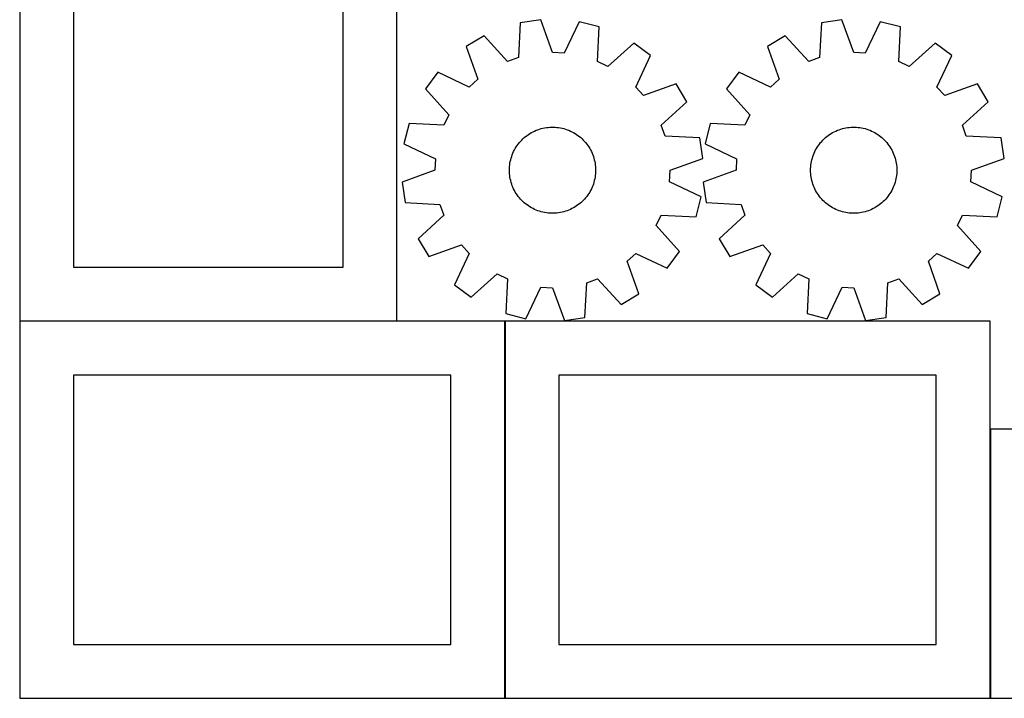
# Model space of a CAD drawing. Header units: millimetres. Extents: x 7 to 1238, y 7 to 1260.
# Tile 3 of 13: x 7 to 555, y 547 to 925. Entities that reach past the tile are written whole.
import ezdxf

# ---------------------------------------------------------------- set-up
doc = ezdxf.new("R2010")
doc.units = ezdxf.units.MM
doc.layers.add('COMMON', color=5, linetype='CONTINUOUS', true_color=0x0000ff)
doc.layers.add('CUT', color=7, linetype='CONTINUOUS', true_color=0x000000)

msp = doc.modelspace()

# ---------------------------------------------------------------- linework, layer by layer
at = {"layer": 'COMMON'}
for p, q in [((216.500006, 757.000019), (6.500006, 757.000019)), ((276.600012, 546.900018), (276.600012, 756.900018)), ((546.800013, 546.900018), (546.800013, 696.900018))]:
    msp.add_line(p, q, dxfattribs=at)
at = {"layer": 'CUT'}
for p, q in [((6.500006, 1027.100019), (6.500006, 757.100019)), ((216.500006, 757.100019), (216.500006, 1027.100019)), ((36.500006, 997.100019), (36.500006, 787.100019)), ((186.500006, 787.100019), (186.500006, 997.100019)), ((285.121217, 923.08942), (284.103734, 903.739817)), ((296.532622, 924.782142), (285.121217, 923.08942)), ((303.123186, 906.561086), (296.532622, 924.782142)), ((317.890074, 923.732918), (309.545269, 906.245589)), ((329.080614, 920.929833), (317.890074, 923.732918)), ((328.196605, 901.573673), (329.080614, 920.929833)), ((452.803335, 923.08942), (451.785852, 903.739817)), ((464.21474, 924.782142), (452.803335, 923.08942)), ((470.805304, 906.561086), (464.21474, 924.782142)), ((485.572192, 923.732918), (477.227387, 906.245589)), ((496.762732, 920.929833), (485.572192, 923.732918)), ((495.878723, 901.573673), (496.762732, 920.929833)), ((264.987984, 915.885634), (255.092997, 909.954807)), ((278.049768, 901.573673), (264.987984, 915.885634)), ((432.670102, 915.885634), (422.775115, 909.954807)), ((445.731886, 901.573673), (432.670102, 915.885634)), ((255.092997, 909.954807), (261.557738, 891.688731)), ((348.410805, 911.787334), (334.0091, 898.824567)), ((357.676822, 904.915187), (348.410805, 911.787334)), ((422.775115, 909.954807), (429.239856, 891.688731)), ((516.092923, 911.787334), (501.691218, 898.824567)), ((525.35894, 904.915187), (516.092923, 911.787334)), ((309.545269, 906.245589), (303.123186, 906.561086)), ((349.452822, 887.370722), (357.676822, 904.915187)), ((477.227387, 906.245589), (470.805304, 906.561086)), ((517.13494, 887.370722), (525.35894, 904.915187)), ((284.103734, 903.739817), (278.049768, 901.573673)), ((334.0091, 898.824567), (328.196605, 901.573673)), ((451.785852, 903.739817), (445.731886, 901.573673)), ((501.691218, 898.824567), (495.878723, 901.573673)), ((239.249085, 895.594722), (232.376938, 886.328705)), ((256.79355, 887.370722), (239.249085, 895.594722)), ((406.931203, 895.594722), (400.059056, 886.328705)), ((424.475668, 887.370722), (406.931203, 895.594722)), ((261.557738, 891.688731), (256.79355, 887.370722)), ((372.036907, 889.071275), (353.770831, 882.606534)), ((377.967734, 879.176288), (372.036907, 889.071275)), ((429.239856, 891.688731), (424.475668, 887.370722)), ((539.719025, 889.071275), (521.452949, 882.606534)), ((545.649852, 879.176288), (539.719025, 889.071275)), ((232.376938, 886.328705), (245.339705, 871.927)), ((353.770831, 882.606534), (349.452822, 887.370722)), ((400.059056, 886.328705), (413.021823, 871.927)), ((521.452949, 882.606534), (517.13494, 887.370722)), ((363.655773, 866.114505), (377.967734, 879.176288)), ((531.337891, 866.114505), (545.649852, 879.176288)), ((245.339705, 871.927), (242.590599, 866.114505)), ((413.021823, 871.927), (410.272717, 866.114505)), ((223.234439, 866.998514), (220.431354, 855.807974)), ((242.590599, 866.114505), (223.234439, 866.998514)), ((365.821917, 860.060538), (363.655773, 866.114505)), ((390.916557, 866.998514), (388.113472, 855.807974)), ((410.272717, 866.114505), (390.916557, 866.998514)), ((533.504035, 860.060538), (531.337891, 866.114505)), ((288.937239, 860.399777), (289.738658, 860.962291)), ((289.738658, 860.962291), (290.562354, 861.491649)), ((290.562354, 861.491649), (291.406957, 861.986968)), ((291.406957, 861.986968), (292.27106, 862.447425)), ((292.27106, 862.447425), (293.153226, 862.872254)), ((293.153226, 862.872254), (294.051985, 863.260747)), ((294.051985, 863.260747), (294.965843, 863.612257)), ((294.965843, 863.612257), (295.893277, 863.9262)), ((295.893277, 863.9262), (296.832746, 864.202052)), ((296.832746, 864.202052), (297.782684, 864.439356)), ((297.782684, 864.439356), (298.74151, 864.637715)), ((298.74151, 864.637715), (299.70763, 864.796801)), ((299.70763, 864.796801), (300.679434, 864.916347)), ((300.679434, 864.916347), (301.655306, 864.996155)), ((301.655306, 864.996155), (302.633621, 865.036092)), ((302.633621, 865.036092), (303.612751, 865.036092)), ((303.612751, 865.036092), (304.591066, 864.996155)), ((304.591066, 864.996155), (305.566938, 864.916347)), ((305.566938, 864.916347), (306.538742, 864.796801)), ((306.538742, 864.796801), (307.504862, 864.637715)), ((307.504862, 864.637715), (308.463688, 864.439356)), ((308.463688, 864.439356), (309.413626, 864.202052)), ((309.413626, 864.202052), (310.353095, 863.9262)), ((310.353095, 863.9262), (311.280529, 863.612257)), ((311.280529, 863.612257), (312.194387, 863.260747)), ((312.194387, 863.260747), (313.093146, 862.872254)), ((313.093146, 862.872254), (313.975312, 862.447425)), ((313.975312, 862.447425), (314.839415, 861.986968)), ((314.839415, 861.986968), (315.684018, 861.491649)), ((315.684018, 861.491649), (316.507714, 860.962291)), ((316.507714, 860.962291), (317.309133, 860.399777)), ((456.619357, 860.399777), (457.420776, 860.962291)), ((457.420776, 860.962291), (458.244472, 861.491649)), ((458.244472, 861.491649), (459.089075, 861.986968)), ((459.089075, 861.986968), (459.953178, 862.447425)), ((459.953178, 862.447425), (460.835344, 862.872254)), ((460.835344, 862.872254), (461.734103, 863.260747)), ((461.734103, 863.260747), (462.647961, 863.612257)), ((462.647961, 863.612257), (463.575395, 863.9262)), ((463.575395, 863.9262), (464.514864, 864.202052)), ((464.514864, 864.202052), (465.464802, 864.439356)), ((465.464802, 864.439356), (466.423628, 864.637715)), ((466.423628, 864.637715), (467.389748, 864.796801)), ((467.389748, 864.796801), (468.361552, 864.916347)), ((468.361552, 864.916347), (469.337424, 864.996155)), ((469.337424, 864.996155), (470.315739, 865.036092)), ((470.315739, 865.036092), (471.294869, 865.036092)), ((471.294869, 865.036092), (472.273184, 864.996155)), ((472.273184, 864.996155), (473.249056, 864.916347)), ((473.249056, 864.916347), (474.22086, 864.796801)), ((474.22086, 864.796801), (475.18698, 864.637715)), ((475.18698, 864.637715), (476.145806, 864.439356)), ((476.145806, 864.439356), (477.095744, 864.202052)), ((477.095744, 864.202052), (478.035213, 863.9262)), ((478.035213, 863.9262), (478.962647, 863.612257)), ((478.962647, 863.612257), (479.876505, 863.260747)), ((479.876505, 863.260747), (480.775264, 862.872254)), ((480.775264, 862.872254), (481.65743, 862.447425)), ((481.65743, 862.447425), (482.521533, 861.986968)), ((482.521533, 861.986968), (483.366136, 861.491649)), ((483.366136, 861.491649), (484.189832, 860.962291)), ((484.189832, 860.962291), (484.991251, 860.399777)), ((220.431354, 855.807974), (237.918683, 847.463169)), ((283.479151, 854.829193), (284.057896, 855.61897)), ((284.057896, 855.61897), (284.668373, 856.384485)), ((284.668373, 856.384485), (285.309567, 857.124462)), ((285.309567, 857.124462), (285.98041, 857.83767)), ((285.98041, 857.83767), (286.679785, 858.522921)), ((286.679785, 858.522921), (287.406528, 859.179076)), ((287.406528, 859.179076), (288.159431, 859.805042)), ((288.159431, 859.805042), (288.937239, 860.399777)), ((317.309133, 860.399777), (318.086941, 859.805042)), ((318.086941, 859.805042), (318.839844, 859.179076)), ((318.839844, 859.179076), (319.566587, 858.522921)), ((319.566587, 858.522921), (320.265962, 857.83767)), ((320.265962, 857.83767), (320.936805, 857.124462)), ((320.936805, 857.124462), (321.577999, 856.384485)), ((321.577999, 856.384485), (322.188476, 855.61897)), ((322.188476, 855.61897), (322.767221, 854.829193)), ((385.17152, 859.043055), (365.821917, 860.060538)), ((386.864242, 847.63165), (385.17152, 859.043055)), ((388.113472, 855.807974), (405.600801, 847.463169)), ((451.161269, 854.829193), (451.740014, 855.61897)), ((451.740014, 855.61897), (452.350491, 856.384485)), ((452.350491, 856.384485), (452.991685, 857.124462)), ((452.991685, 857.124462), (453.662528, 857.83767)), ((453.662528, 857.83767), (454.361903, 858.522921)), ((454.361903, 858.522921), (455.088646, 859.179076)), ((455.088646, 859.179076), (455.841549, 859.805042)), ((455.841549, 859.805042), (456.619357, 860.399777)), ((484.991251, 860.399777), (485.769059, 859.805042)), ((485.769059, 859.805042), (486.521962, 859.179076)), ((486.521962, 859.179076), (487.248705, 858.522921)), ((487.248705, 858.522921), (487.94808, 857.83767)), ((487.94808, 857.83767), (488.618923, 857.124462)), ((488.618923, 857.124462), (489.260117, 856.384485)), ((489.260117, 856.384485), (489.870594, 855.61897)), ((489.870594, 855.61897), (490.449339, 854.829193)), ((552.853638, 859.043055), (533.504035, 860.060538)), ((554.54636, 847.63165), (552.853638, 859.043055)), ((280.390314, 848.736313), (280.72311, 849.657151)), ((280.72311, 849.657151), (281.093188, 850.563648)), ((281.093188, 850.563648), (281.499933, 851.454296)), ((281.499933, 851.454296), (281.942668, 852.327612)), ((281.942668, 852.327612), (282.420656, 853.182143)), ((282.420656, 853.182143), (282.933101, 854.016466)), ((282.933101, 854.016466), (283.479151, 854.829193)), ((322.767221, 854.829193), (323.313271, 854.016466)), ((323.313271, 854.016466), (323.825716, 853.182143)), ((323.825716, 853.182143), (324.303704, 852.327612)), ((324.303704, 852.327612), (324.746439, 851.454296)), ((324.746439, 851.454296), (325.153184, 850.563648)), ((325.153184, 850.563648), (325.523263, 849.657151)), ((325.523263, 849.657151), (325.856058, 848.736313)), ((448.072432, 848.736313), (448.405228, 849.657151)), ((448.405228, 849.657151), (448.775306, 850.563648)), ((448.775306, 850.563648), (449.182051, 851.454296)), ((449.182051, 851.454296), (449.624786, 852.327612)), ((449.624786, 852.327612), (450.102774, 853.182143)), ((450.102774, 853.182143), (450.615219, 854.016466)), ((450.615219, 854.016466), (451.161269, 854.829193)), ((490.449339, 854.829193), (490.995389, 854.016466)), ((490.995389, 854.016466), (491.507834, 853.182143)), ((491.507834, 853.182143), (491.985822, 852.327612)), ((491.985822, 852.327612), (492.428557, 851.454296)), ((492.428557, 851.454296), (492.835302, 850.563648)), ((492.835302, 850.563648), (493.205381, 849.657151)), ((493.205381, 849.657151), (493.538176, 848.736313)), ((237.918683, 847.463169), (237.603186, 841.041086)), ((279.302742, 843.97135), (279.442087, 844.940513)), ((279.442087, 844.940513), (279.620846, 845.903187)), ((279.620846, 845.903187), (279.838723, 846.857768)), ((279.838723, 846.857768), (280.095355, 847.802667)), ((280.095355, 847.802667), (280.390314, 848.736313)), ((325.856058, 848.736313), (326.151017, 847.802667)), ((326.151017, 847.802667), (326.407649, 846.857768)), ((326.407649, 846.857768), (326.625526, 845.903187)), ((326.625526, 845.903187), (326.804285, 844.940513)), ((326.804285, 844.940513), (326.94363, 843.97135)), ((368.643186, 841.041086), (386.864242, 847.63165)), ((405.600801, 847.463169), (405.285304, 841.041086)), ((446.98486, 843.97135), (447.124205, 844.940513)), ((447.124205, 844.940513), (447.302964, 845.903187)), ((447.302964, 845.903187), (447.520841, 846.857768)), ((447.520841, 846.857768), (447.777473, 847.802667)), ((447.777473, 847.802667), (448.072432, 848.736313)), ((493.538176, 848.736313), (493.833135, 847.802667)), ((493.833135, 847.802667), (494.089767, 846.857768)), ((494.089767, 846.857768), (494.307644, 845.903187)), ((494.307644, 845.903187), (494.486403, 844.940513)), ((494.486403, 844.940513), (494.625748, 843.97135)), ((536.325304, 841.041086), (554.54636, 847.63165)), ((237.603186, 841.041086), (219.38213, 834.450522)), ((279.123186, 841.041086), (279.143159, 842.020012)), ((279.143159, 840.06216), (279.123186, 841.041086)), ((279.143159, 842.020012), (279.203044, 842.997309)), ((279.203044, 839.084863), (279.143159, 840.06216)), ((279.203044, 842.997309), (279.302742, 843.97135)), ((279.302742, 838.110822), (279.203044, 839.084863)), ((326.94363, 843.97135), (327.043328, 842.997309)), ((327.043328, 839.084863), (326.94363, 838.110822)), ((327.043328, 842.997309), (327.103213, 842.020012)), ((327.103213, 840.06216), (327.043328, 839.084863)), ((327.103213, 842.020012), (327.123186, 841.041086)), ((327.123186, 841.041086), (327.103213, 840.06216)), ((368.327689, 834.619003), (368.643186, 841.041086)), ((405.285304, 841.041086), (387.064248, 834.450522)), ((446.805304, 841.041086), (446.825277, 842.020012)), ((446.825277, 840.06216), (446.805304, 841.041086)), ((446.825277, 842.020012), (446.885162, 842.997309)), ((446.885162, 839.084863), (446.825277, 840.06216)), ((446.885162, 842.997309), (446.98486, 843.97135)), ((446.98486, 838.110822), (446.885162, 839.084863)), ((494.625748, 843.97135), (494.725446, 842.997309)), ((494.725446, 839.084863), (494.625748, 838.110822)), ((494.725446, 842.997309), (494.785331, 842.020012)), ((494.785331, 840.06216), (494.725446, 839.084863)), ((494.785331, 842.020012), (494.805304, 841.041086)), ((494.805304, 841.041086), (494.785331, 840.06216)), ((536.009807, 834.619003), (536.325304, 841.041086)), ((219.38213, 834.450522), (221.074852, 823.039117)), ((279.442087, 837.141659), (279.302742, 838.110822)), ((279.620846, 836.178985), (279.442087, 837.141659)), ((279.838723, 835.224404), (279.620846, 836.178985)), ((280.095355, 834.279505), (279.838723, 835.224404)), ((280.390314, 833.345859), (280.095355, 834.279505)), ((280.72311, 832.425021), (280.390314, 833.345859)), ((325.856058, 833.345859), (325.523263, 832.425021)), ((326.151017, 834.279505), (325.856058, 833.345859)), ((326.407649, 835.224404), (326.151017, 834.279505)), ((326.625526, 836.178985), (326.407649, 835.224404)), ((326.804285, 837.141659), (326.625526, 836.178985)), ((326.94363, 838.110822), (326.804285, 837.141659)), ((385.815018, 826.274199), (368.327689, 834.619003)), ((387.064248, 834.450522), (388.75697, 823.039117)), ((447.124205, 837.141659), (446.98486, 838.110822)), ((447.302964, 836.178985), (447.124205, 837.141659)), ((447.520841, 835.224404), (447.302964, 836.178985)), ((447.777473, 834.279505), (447.520841, 835.224404)), ((448.072432, 833.345859), (447.777473, 834.279505)), ((448.405228, 832.425021), (448.072432, 833.345859)), ((493.538176, 833.345859), (493.205381, 832.425021)), ((493.833135, 834.279505), (493.538176, 833.345859)), ((494.089767, 835.224404), (493.833135, 834.279505)), ((494.307644, 836.178985), (494.089767, 835.224404)), ((494.486403, 837.141659), (494.307644, 836.178985)), ((494.625748, 838.110822), (494.486403, 837.141659)), ((553.497136, 826.274199), (536.009807, 834.619003)), ((281.093188, 831.518524), (280.72311, 832.425021)), ((281.499933, 830.627876), (281.093188, 831.518524)), ((281.942668, 829.75456), (281.499933, 830.627876)), ((282.420656, 828.90003), (281.942668, 829.75456)), ((282.933101, 828.065706), (282.420656, 828.90003)), ((283.479151, 827.25298), (282.933101, 828.065706)), ((323.313271, 828.065706), (322.767221, 827.25298)), ((323.825716, 828.90003), (323.313271, 828.065706)), ((324.303704, 829.75456), (323.825716, 828.90003)), ((324.746439, 830.627876), (324.303704, 829.75456)), ((325.153184, 831.518524), (324.746439, 830.627876)), ((325.523263, 832.425021), (325.153184, 831.518524)), ((448.775306, 831.518524), (448.405228, 832.425021)), ((449.182051, 830.627876), (448.775306, 831.518524)), ((449.624786, 829.75456), (449.182051, 830.627876)), ((450.102774, 828.90003), (449.624786, 829.75456)), ((450.615219, 828.065706), (450.102774, 828.90003)), ((451.161269, 827.25298), (450.615219, 828.065706)), ((490.995389, 828.065706), (490.449339, 827.25298)), ((491.507834, 828.90003), (490.995389, 828.065706)), ((491.985822, 829.75456), (491.507834, 828.90003)), ((492.428557, 830.627876), (491.985822, 829.75456)), ((492.835302, 831.518524), (492.428557, 830.627876)), ((493.205381, 832.425021), (492.835302, 831.518524)), ((221.074852, 823.039117), (240.424455, 822.021634)), ((284.057896, 826.463202), (283.479151, 827.25298)), ((284.668373, 825.697687), (284.057896, 826.463202)), ((285.309567, 824.95771), (284.668373, 825.697687)), ((285.98041, 824.244502), (285.309567, 824.95771)), ((286.679785, 823.559251), (285.98041, 824.244502)), ((287.406528, 822.903096), (286.679785, 823.559251)), ((288.159431, 822.27713), (287.406528, 822.903096)), ((288.937239, 821.682395), (288.159431, 822.27713)), ((318.086941, 822.27713), (317.309133, 821.682395)), ((318.839844, 822.903096), (318.086941, 822.27713)), ((319.566587, 823.559251), (318.839844, 822.903096)), ((320.265962, 824.244502), (319.566587, 823.559251)), ((320.936805, 824.95771), (320.265962, 824.244502)), ((321.577999, 825.697687), (320.936805, 824.95771)), ((322.188476, 826.463202), (321.577999, 825.697687)), ((322.767221, 827.25298), (322.188476, 826.463202)), ((383.011933, 815.083659), (385.815018, 826.274199)), ((388.75697, 823.039117), (408.106573, 822.021634)), ((451.740014, 826.463202), (451.161269, 827.25298)), ((452.350491, 825.697687), (451.740014, 826.463202)), ((452.991685, 824.95771), (452.350491, 825.697687)), ((453.662528, 824.244502), (452.991685, 824.95771)), ((454.361903, 823.559251), (453.662528, 824.244502)), ((455.088646, 822.903096), (454.361903, 823.559251)), ((455.841549, 822.27713), (455.088646, 822.903096)), ((456.619357, 821.682395), (455.841549, 822.27713)), ((485.769059, 822.27713), (484.991251, 821.682395)), ((486.521962, 822.903096), (485.769059, 822.27713)), ((487.248705, 823.559251), (486.521962, 822.903096)), ((487.94808, 824.244502), (487.248705, 823.559251)), ((488.618923, 824.95771), (487.94808, 824.244502)), ((489.260117, 825.697687), (488.618923, 824.95771)), ((489.870594, 826.463202), (489.260117, 825.697687)), ((490.449339, 827.25298), (489.870594, 826.463202)), ((550.694051, 815.083659), (553.497136, 826.274199)), ((240.424455, 822.021634), (242.590599, 815.967668)), ((289.738658, 821.119881), (288.937239, 821.682395)), ((290.562354, 820.590523), (289.738658, 821.119881)), ((291.406957, 820.095204), (290.562354, 820.590523)), ((292.27106, 819.634747), (291.406957, 820.095204)), ((293.153226, 819.209918), (292.27106, 819.634747)), ((294.051985, 818.821425), (293.153226, 819.209918)), ((294.965843, 818.469915), (294.051985, 818.821425)), ((295.893277, 818.155972), (294.965843, 818.469915)), ((296.832746, 817.88012), (295.893277, 818.155972)), ((297.782684, 817.642816), (296.832746, 817.88012)), ((298.74151, 817.444457), (297.782684, 817.642816)), ((299.70763, 817.285371), (298.74151, 817.444457)), ((300.679434, 817.165825), (299.70763, 817.285371)), ((301.655306, 817.086017), (300.679434, 817.165825)), ((302.633621, 817.04608), (301.655306, 817.086017)), ((303.612751, 817.04608), (302.633621, 817.04608)), ((304.591066, 817.086017), (303.612751, 817.04608)), ((305.566938, 817.165825), (304.591066, 817.086017)), ((306.538742, 817.285371), (305.566938, 817.165825)), ((307.504862, 817.444457), (306.538742, 817.285371)), ((308.463688, 817.642816), (307.504862, 817.444457)), ((309.413626, 817.88012), (308.463688, 817.642816)), ((310.353095, 818.155972), (309.413626, 817.88012)), ((311.280529, 818.469915), (310.353095, 818.155972)), ((312.194387, 818.821425), (311.280529, 818.469915)), ((313.093146, 819.209918), (312.194387, 818.821425)), ((313.975312, 819.634747), (313.093146, 819.209918)), ((314.839415, 820.095204), (313.975312, 819.634747)), ((315.684018, 820.590523), (314.839415, 820.095204)), ((316.507714, 821.119881), (315.684018, 820.590523)), ((317.309133, 821.682395), (316.507714, 821.119881)), ((408.106573, 822.021634), (410.272717, 815.967668)), ((457.420776, 821.119881), (456.619357, 821.682395)), ((458.244472, 820.590523), (457.420776, 821.119881)), ((459.089075, 820.095204), (458.244472, 820.590523)), ((459.953178, 819.634747), (459.089075, 820.095204)), ((460.835344, 819.209918), (459.953178, 819.634747)), ((461.734103, 818.821425), (460.835344, 819.209918)), ((462.647961, 818.469915), (461.734103, 818.821425)), ((463.575395, 818.155972), (462.647961, 818.469915)), ((464.514864, 817.88012), (463.575395, 818.155972)), ((465.464802, 817.642816), (464.514864, 817.88012)), ((466.423628, 817.444457), (465.464802, 817.642816)), ((467.389748, 817.285371), (466.423628, 817.444457)), ((468.361552, 817.165825), (467.389748, 817.285371)), ((469.337424, 817.086017), (468.361552, 817.165825)), ((470.315739, 817.04608), (469.337424, 817.086017)), ((471.294869, 817.04608), (470.315739, 817.04608)), ((472.273184, 817.086017), (471.294869, 817.04608)), ((473.249056, 817.165825), (472.273184, 817.086017)), ((474.22086, 817.285371), (473.249056, 817.165825)), ((475.18698, 817.444457), (474.22086, 817.285371)), ((476.145806, 817.642816), (475.18698, 817.444457)), ((477.095744, 817.88012), (476.145806, 817.642816)), ((478.035213, 818.155972), (477.095744, 817.88012)), ((478.962647, 818.469915), (478.035213, 818.155972)), ((479.876505, 818.821425), (478.962647, 818.469915)), ((480.775264, 819.209918), (479.876505, 818.821425)), ((481.65743, 819.634747), (480.775264, 819.209918)), ((482.521533, 820.095204), (481.65743, 819.634747)), ((483.366136, 820.590523), (482.521533, 820.095204)), ((484.189832, 821.119881), (483.366136, 820.590523)), ((484.991251, 821.682395), (484.189832, 821.119881)), ((242.590599, 815.967668), (228.278638, 802.905884)), ((360.906667, 810.155172), (363.655773, 815.967668)), ((363.655773, 815.967668), (383.011933, 815.083659)), ((410.272717, 815.967668), (395.960756, 802.905884)), ((528.588785, 810.155172), (531.337891, 815.967668)), ((531.337891, 815.967668), (550.694051, 815.083659)), ((373.869434, 795.753467), (360.906667, 810.155172)), ((541.551552, 795.753467), (528.588785, 810.155172)), ((228.278638, 802.905884), (234.209465, 793.010897)), ((395.960756, 802.905884), (401.891583, 793.010897)), ((234.209465, 793.010897), (252.475541, 799.475638)), ((252.475541, 799.475638), (256.79355, 794.71145)), ((366.997287, 786.48745), (373.869434, 795.753467)), ((401.891583, 793.010897), (420.157659, 799.475638)), ((420.157659, 799.475638), (424.475668, 794.71145)), ((534.679405, 786.48745), (541.551552, 795.753467)), ((256.79355, 794.71145), (248.56955, 777.166985)), ((344.688634, 790.393441), (349.452822, 794.71145)), ((351.153375, 772.127365), (344.688634, 790.393441)), ((349.452822, 794.71145), (366.997287, 786.48745)), ((424.475668, 794.71145), (416.251668, 777.166985)), ((512.370752, 790.393441), (517.13494, 794.71145)), ((518.835493, 772.127365), (512.370752, 790.393441)), ((517.13494, 794.71145), (534.679405, 786.48745)), ((36.500006, 787.100019), (186.500006, 787.100019)), ((257.835567, 770.294838), (272.237272, 783.257605)), ((272.237272, 783.257605), (278.049768, 780.508499)), ((278.049768, 780.508499), (277.165759, 761.152339)), ((322.142638, 778.342355), (328.196605, 780.508499)), ((328.196605, 780.508499), (341.258388, 766.196538)), ((425.517685, 770.294838), (439.91939, 783.257605)), ((439.91939, 783.257605), (445.731886, 780.508499)), ((445.731886, 780.508499), (444.847877, 761.152339)), ((489.824756, 778.342355), (495.878723, 780.508499)), ((495.878723, 780.508499), (508.940506, 766.196538)), ((248.56955, 777.166985), (257.835567, 770.294838)), ((288.356299, 758.349254), (296.701103, 775.836583)), ((296.701103, 775.836583), (303.123186, 775.521086)), ((303.123186, 775.521086), (309.71375, 757.30003)), ((321.125155, 758.992752), (322.142638, 778.342355)), ((416.251668, 777.166985), (425.517685, 770.294838)), ((456.038417, 758.349254), (464.383221, 775.836583)), ((464.383221, 775.836583), (470.805304, 775.521086)), ((470.805304, 775.521086), (477.395868, 757.30003)), ((488.807273, 758.992752), (489.824756, 778.342355)), ((341.258388, 766.196538), (351.153375, 772.127365)), ((508.940506, 766.196538), (518.835493, 772.127365)), ((6.500006, 757.100019), (216.500006, 757.100019)), ((276.500006, 756.900018), (6.500006, 756.900018)), ((6.500006, 756.900018), (6.500006, 546.900018)), ((276.500006, 546.900018), (276.500006, 756.900018)), ((546.700012, 756.900018), (276.700012, 756.900018)), ((276.700012, 756.900018), (276.700012, 546.900018)), ((277.165759, 761.152339), (288.356299, 758.349254)), ((309.71375, 757.30003), (321.125155, 758.992752)), ((444.847877, 761.152339), (456.038417, 758.349254)), ((477.395868, 757.30003), (488.807273, 758.992752)), ((546.700012, 546.900018), (546.700012, 756.900018)), ((246.500006, 726.900018), (36.500006, 726.900018)), ((36.500006, 726.900018), (36.500006, 576.900018)), ((246.500006, 576.900018), (246.500006, 726.900018)), ((516.700012, 726.900018), (306.700012, 726.900018)), ((306.700012, 726.900018), (306.700012, 576.900018)), ((516.700012, 576.900018), (516.700012, 726.900018)), ((606.900013, 696.900018), (546.900013, 696.900018)), ((546.900013, 696.900018), (546.900013, 546.900018)), ((36.500006, 576.900018), (246.500006, 576.900018)), ((306.700012, 576.900018), (516.700012, 576.900018)), ((6.500006, 546.900018), (276.500006, 546.900018)), ((276.700012, 546.900018), (546.700012, 546.900018)), ((546.900013, 546.900018), (726.900013, 546.900018))]:
    msp.add_line(p, q, dxfattribs=at)

doc.saveas('drawing.dxf')
